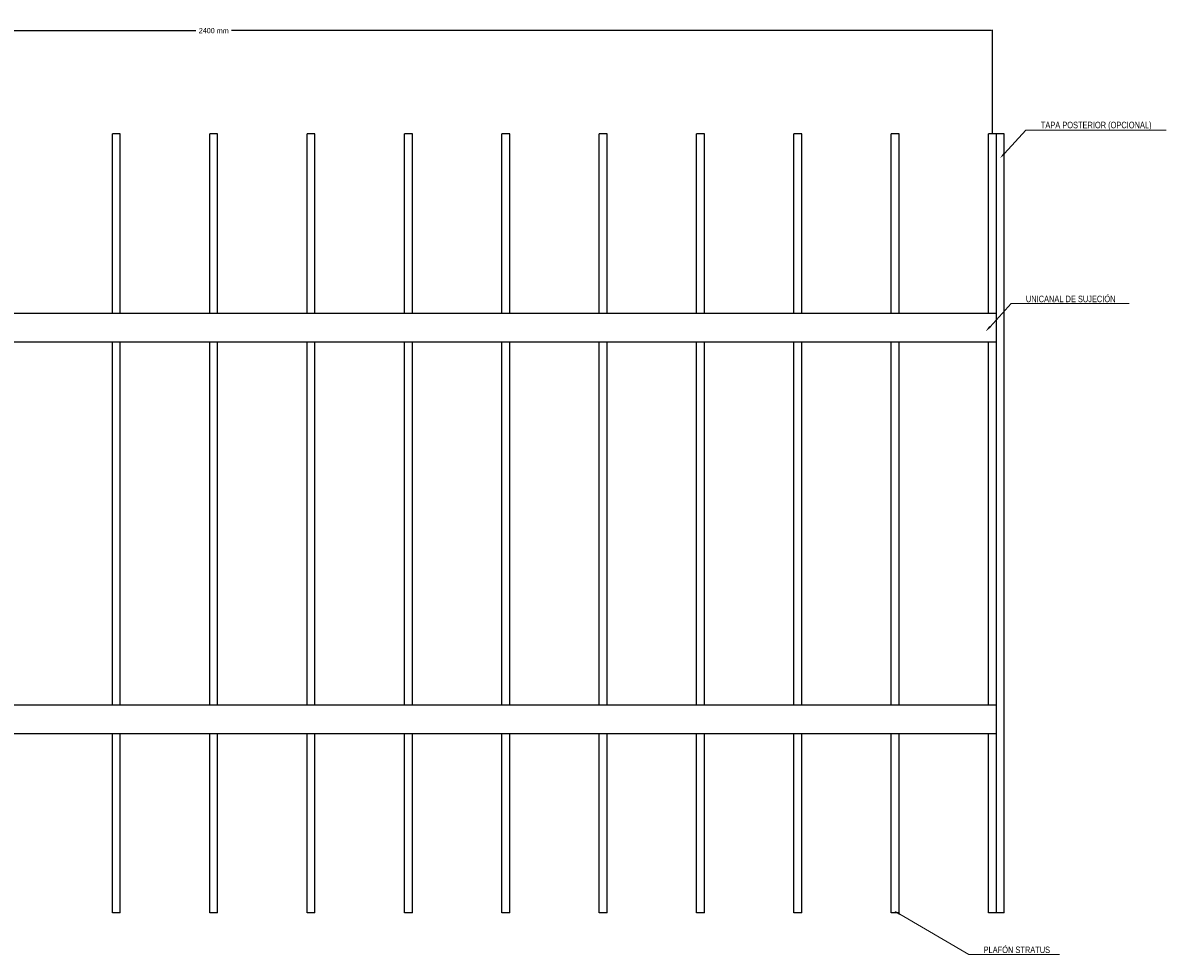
# Model space of a CAD drawing. Header units: millimetres. Extents: x 2538 to 24562, y 4449 to 23795.
# Tile 218 of 256: x 12147 to 13913, y 21841 to 23277. Entities that reach past the tile are written whole.
import ezdxf
from ezdxf import colors
from ezdxf.entities.mleader import LeaderData, LeaderLine
from ezdxf.math import Vec2, Vec3

# ---------------------------------------------------------------- set-up
doc = ezdxf.new("R2010")
doc.units = ezdxf.units.MM
doc.header["$PDMODE"] = 3
doc.linetypes.add('HIDDEN', pattern=[0.375, 0.25, -0.125])
doc.layers.add('HD021_Text', color=2, linetype='Continuous', lineweight=9)
doc.layers.add('Make2D$Visible$Curves', color=7, linetype='Continuous', true_color=0x000000)
doc.layers.add('MEDIDAS', color=1, linetype='Continuous', true_color=0xff0000)
doc.styles.add('Arial Narrow', font='ARIALN.TTF')
doc.dimstyles.new('HD_DIM', dxfattribs={"dimtxt": 8, "dimasz": 2, "dimexe": 1, "dimexo": 0, "dimgap": 2, "dimtad": 0, "dimdec": 0, "dimzin": 0, "dimdsep": 46, "dimtxsty": 'Standard', "dimcen": 0, "dimclrd": 256, "dimclre": 251, "dimclrt": 7, "dimadec": 0, "dimazin": 0, "dimtp": 0.05, "dimtm": 0.05, "dimtfac": 0.6, "dimtdec": 0, "dimtofl": 0, "dimtmove": 0, "dimatfit": 3, "dimfxl": 1, "dimtolj": 2, "dimtzin": 0, "dimarcsym": 0})

# ---------------------------------------------------------------- blocks, each defined once
blk = doc.blocks.new('*D11')
at = {"layer": 'Defpoints', "color": 0, "transparency": 16777216}
for p in [(13641.3, 23265.3), (11241.3, 23106.1), (13641.3, 23106.1)]:
    blk.add_point(p, dxfattribs=at)
at = {"layer": 'MEDIDAS', "color": 251, "linetype": 'HIDDEN', "lineweight": -2, "transparency": 16777216}
for p, q in [((11241.3, 23106.1), (11241.3, 23266.3)), ((13641.3, 23106.1), (13641.3, 23266.3))]:
    blk.add_line(p, q, dxfattribs=at)
at = {"layer": 'MEDIDAS', "lineweight": -2, "transparency": 16777216}
for p, q in [((11243.3, 23265.3), (12413.9, 23265.3)), ((13639.3, 23265.3), (12468.6, 23265.3))]:
    blk.add_line(p, q, dxfattribs=at)
at = {"layer": 'MEDIDAS', "transparency": 16777216}
for points in [[(11243.3, 23265.6), (11243.3, 23264.9), (11241.3, 23265.3)], [(13639.3, 23265.6), (13639.3, 23264.9), (13641.3, 23265.3)]]:
    blk.add_solid(points, dxfattribs=at)
at = {"layer": 'MEDIDAS', "color": 7, "transparency": 16777216, "insert": (12441.3, 23265.3), "char_height": 8, "attachment_point": 5}
blk.add_mtext('\\A2;2400 mm', dxfattribs=at)

msp = doc.modelspace()

# ---------------------------------------------------------------- linework, layer by layer
at = {"layer": 'Make2D$Visible$Curves', "color": 7, "lineweight": -3}
for points in [[(12285.3, 22829.8), (12285.3, 22967.9), (12285.3, 23106.1)], [(12297.3, 23106.1), (12291.3, 23106.1), (12285.3, 23106.1)], [(12297.3, 22829.8), (12297.3, 22967.9), (12297.3, 23106.1)], [(12435.3, 22829.8), (12435.3, 22967.9), (12435.3, 23106.1)], [(12447.3, 23106.1), (12441.3, 23106.1), (12435.3, 23106.1)], [(12447.3, 22829.8), (12447.3, 22967.9), (12447.3, 23106.1)], [(12585.3, 22829.8), (12585.3, 22967.9), (12585.3, 23106.1)], [(12597.3, 23106.1), (12591.3, 23106.1), (12585.3, 23106.1)], [(12597.3, 22829.8), (12597.3, 22967.9), (12597.3, 23106.1)], [(12735.3, 22829.8), (12735.3, 22967.9), (12735.3, 23106.1)], [(12747.3, 23106.1), (12741.3, 23106.1), (12735.3, 23106.1)], [(12747.3, 22829.8), (12747.3, 22967.9), (12747.3, 23106.1)], [(12885.3, 22829.8), (12885.3, 22967.9), (12885.3, 23106.1)], [(12897.3, 23106.1), (12891.3, 23106.1), (12885.3, 23106.1)], [(12897.3, 22829.8), (12897.3, 22967.9), (12897.3, 23106.1)], [(13035.3, 22829.8), (13035.3, 22967.9), (13035.3, 23106.1)], [(13047.3, 23106.1), (13041.3, 23106.1), (13035.3, 23106.1)], [(13047.3, 22829.8), (13047.3, 22967.9), (13047.3, 23106.1)], [(13185.3, 22829.8), (13185.3, 22967.9), (13185.3, 23106.1)], [(13197.3, 23106.1), (13191.3, 23106.1), (13185.3, 23106.1)], [(13197.3, 22829.8), (13197.3, 22967.9), (13197.3, 23106.1)], [(13335.3, 22829.8), (13335.3, 22967.9), (13335.3, 23106.1)], [(13347.3, 23106.1), (13341.3, 23106.1), (13335.3, 23106.1)], [(13347.3, 22829.8), (13347.3, 22967.9), (13347.3, 23106.1)], [(13485.3, 22829.8), (13485.3, 22967.9), (13485.3, 23106.1)], [(13497.3, 23106.1), (13491.3, 23106.1), (13485.3, 23106.1)], [(13497.3, 22829.8), (13497.3, 22967.9), (13497.3, 23106.1)], [(13635.3, 22829.8), (13635.3, 22967.9), (13635.3, 23106.1)], [(13647.3, 23106.1), (13641.3, 23106.1), (13635.3, 23106.1)], [(13647.3, 22829.8), (13647.3, 22967.9), (13647.3, 23106.1)], [(13659.3, 23106.1), (13653.3, 23106.1), (13647.3, 23106.1)], [(13659.3, 21906.1), (13659.3, 22506.1), (13659.3, 23106.1)], [(11235.3, 22829.8), (12441.3, 22829.8), (13647.3, 22829.8)], [(13647.3, 22786.6), (13647.3, 22807.7), (13647.3, 22828.8)], [(11235.3, 22785.6), (12441.3, 22785.6), (13647.3, 22785.6)], [(12285.3, 22226.5), (12285.3, 22506.1), (12285.3, 22785.6)], [(12297.3, 22226.5), (12297.3, 22506.1), (12297.3, 22785.6)], [(12435.3, 22226.5), (12435.3, 22506.1), (12435.3, 22785.6)], [(12447.3, 22226.5), (12447.3, 22506.1), (12447.3, 22785.6)], [(12585.3, 22226.5), (12585.3, 22506.1), (12585.3, 22785.6)], [(12597.3, 22226.5), (12597.3, 22506.1), (12597.3, 22785.6)], [(12735.3, 22226.5), (12735.3, 22506.1), (12735.3, 22785.6)], [(12747.3, 22226.5), (12747.3, 22506.1), (12747.3, 22785.6)], [(12885.3, 22226.5), (12885.3, 22506.1), (12885.3, 22785.6)], [(12897.3, 22226.5), (12897.3, 22506.1), (12897.3, 22785.6)], [(13035.3, 22226.5), (13035.3, 22506.1), (13035.3, 22785.6)], [(13047.3, 22226.5), (13047.3, 22506.1), (13047.3, 22785.6)], [(13185.3, 22226.5), (13185.3, 22506.1), (13185.3, 22785.6)], [(13197.3, 22226.5), (13197.3, 22506.1), (13197.3, 22785.6)], [(13335.3, 22226.5), (13335.3, 22506.1), (13335.3, 22785.6)], [(13347.3, 22226.5), (13347.3, 22506.1), (13347.3, 22785.6)], [(13485.3, 22226.5), (13485.3, 22506.1), (13485.3, 22785.6)], [(13497.3, 22226.5), (13497.3, 22506.1), (13497.3, 22785.6)], [(13635.3, 22226.5), (13635.3, 22506.1), (13635.3, 22785.6)], [(13647.3, 22226.5), (13647.3, 22506.1), (13647.3, 22785.6)], [(11235.3, 22226.5), (12441.3, 22226.5), (13647.3, 22226.5)], [(13647.3, 22183.4), (13647.3, 22204.5), (13647.3, 22225.5)], [(11235.3, 22182.4), (12441.3, 22182.4), (13647.3, 22182.4)], [(12285.3, 21906.1), (12285.3, 22044.2), (12285.3, 22182.4)], [(12297.3, 21906.1), (12297.3, 22044.2), (12297.3, 22182.4)], [(12435.3, 21906.1), (12435.3, 22044.2), (12435.3, 22182.4)], [(12447.3, 21906.1), (12447.3, 22044.2), (12447.3, 22182.4)], [(12585.3, 21906.1), (12585.3, 22044.2), (12585.3, 22182.4)], [(12597.3, 21906.1), (12597.3, 22044.2), (12597.3, 22182.4)], [(12735.3, 21906.1), (12735.3, 22044.2), (12735.3, 22182.4)], [(12747.3, 21906.1), (12747.3, 22044.2), (12747.3, 22182.4)], [(12885.3, 21906.1), (12885.3, 22044.2), (12885.3, 22182.4)], [(12897.3, 21906.1), (12897.3, 22044.2), (12897.3, 22182.4)], [(13035.3, 21906.1), (13035.3, 22044.2), (13035.3, 22182.4)], [(13047.3, 21906.1), (13047.3, 22044.2), (13047.3, 22182.4)], [(13185.3, 21906.1), (13185.3, 22044.2), (13185.3, 22182.4)], [(13197.3, 21906.1), (13197.3, 22044.2), (13197.3, 22182.4)], [(13335.3, 21906.1), (13335.3, 22044.2), (13335.3, 22182.4)], [(13347.3, 21906.1), (13347.3, 22044.2), (13347.3, 22182.4)], [(13485.3, 21906.1), (13485.3, 22044.2), (13485.3, 22182.4)], [(13497.3, 21906.1), (13497.3, 22044.2), (13497.3, 22182.4)], [(13635.3, 21906.1), (13635.3, 22044.2), (13635.3, 22182.4)], [(13647.3, 21906.1), (13647.3, 22044.2), (13647.3, 22182.4)], [(12297.3, 21906.1), (12291.3, 21906.1), (12285.3, 21906.1)], [(12447.3, 21906.1), (12441.3, 21906.1), (12435.3, 21906.1)], [(12597.3, 21906.1), (12591.3, 21906.1), (12585.3, 21906.1)], [(12747.3, 21906.1), (12741.3, 21906.1), (12735.3, 21906.1)], [(12897.3, 21906.1), (12891.3, 21906.1), (12885.3, 21906.1)], [(13047.3, 21906.1), (13041.3, 21906.1), (13035.3, 21906.1)], [(13197.3, 21906.1), (13191.3, 21906.1), (13185.3, 21906.1)], [(13347.3, 21906.1), (13341.3, 21906.1), (13335.3, 21906.1)], [(13497.3, 21906.1), (13491.3, 21906.1), (13485.3, 21906.1)], [(13647.3, 21906.1), (13641.3, 21906.1), (13635.3, 21906.1)], [(13659.3, 21906.1), (13653.3, 21906.1), (13647.3, 21906.1)]]:
    msp.add_open_spline(points, degree=2, dxfattribs=at)
for points, weights in [([(13647.3, 22828.8), (13647.3, 22829.8), (13647.3, 22829.8)], [1, 0.707106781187, 1]), ([(13647.3, 22785.6), (13647.3, 22785.6), (13647.3, 22786.6)], [1, 0.707106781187, 1]), ([(13647.3, 22225.5), (13647.3, 22226.5), (13647.3, 22226.5)], [1, 0.707106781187, 1]), ([(13647.3, 22182.4), (13647.3, 22182.4), (13647.3, 22183.4)], [1, 0.707106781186, 1])]:
    msp.add_rational_spline(points, weights, degree=2, dxfattribs=at)

# ---------------------------------------------------------------- dimensions: what is measured, and where the dimension line sits
at = {"layer": 'MEDIDAS'}
dim = msp.add_linear_dim(base=(13641.3, 23265.3), p1=(11241.3, 23106.1), p2=(13641.3, 23106.1), text='<> mm', dimstyle='HD_DIM', dxfattribs=at)
dim.commit()
dim.dimension.update_dxf_attribs({"geometry": '*D11', "text_midpoint": (12441.3, 23265.3)})

# ---------------------------------------------------------------- leaders
at = {"layer": 'HD021_Text'}
ml = msp.add_multileader_mtext('Standard', dxfattribs=at)
ml.set_content('TAPA POSTERIOR (OPCIONAL)', color=5, style='Arial Narrow')
ml.set_leader_properties(color=5, linetype='ByLayer', lineweight=15)
ml.build(insert=Vec2(0, 0))
ml.multileader.update_dxf_attribs({"text_left_attachment_type": 6, "text_right_attachment_type": 6, "dogleg_length": 0.1, "arrow_head_size": 10, "scale": 5})
ctx = ml.context
ctx.base_point, ctx.scale, ctx.char_height, ctx.arrow_head_size, ctx.landing_gap_size, ctx.plane_origin = Vec3(13701.6, 23111.9), 5, 10, 10, 15, Vec3(13773.1, 23085.3)
ctx.left_attachment, ctx.right_attachment, ctx.text_align_type = 6, 6, 2
notes = []
notes.append((ctx, [(1, (1, 1, 0), (13692.4, 23111.9), (1, 0), 9.29, [(1, [(13652.9, 23068.8)], 0, [])])]))
ctx.mtext.insert, ctx.mtext.width, ctx.mtext.alignment, ctx.mtext.flow_direction = Vec3(13886.3, 23124.9), 287.858, 3, 5
ml = msp.add_multileader_mtext('Standard', dxfattribs=at)
ml.set_content('UNICANAL DE SUJECIÓN', color=5, style='Arial Narrow')
ml.set_leader_properties(color=5, linetype='ByLayer', lineweight=15)
ml.build(insert=Vec2(0, 0))
ml.multileader.update_dxf_attribs({"text_left_attachment_type": 6, "text_right_attachment_type": 6, "dogleg_length": 0.1, "arrow_head_size": 10, "scale": 5})
ctx = ml.context
ctx.base_point, ctx.scale, ctx.char_height, ctx.arrow_head_size, ctx.landing_gap_size, ctx.plane_origin = Vec3(13679.5, 22844.9), 5, 10, 10, 15, Vec3(13751, 22818.2)
ctx.left_attachment, ctx.right_attachment, ctx.text_align_type = 6, 6, 2
notes.append((ctx, [(1, (1, 1, 0), (13670.2, 22844.9), (1, 0), 9.29, [(1, [(13630.7, 22801.8)], 0, [])])]))
ctx.mtext.insert, ctx.mtext.width, ctx.mtext.alignment, ctx.mtext.flow_direction = Vec3(13830.8, 22856.9), 287.858, 3, 5
ml = msp.add_multileader_mtext('Standard', dxfattribs=at)
ml.set_content('TAPA POSTERIOR (OPCIONAL)', color=5, style='Arial Narrow')
ml.set_leader_properties(color=5, linetype='ByLayer', lineweight=15)
ml.build(insert=Vec2(0, 0))
ml.multileader.update_dxf_attribs({"text_left_attachment_type": 6, "text_right_attachment_type": 6, "dogleg_length": 0.1, "arrow_head_size": 10, "scale": 5})
ctx = ml.context
ctx.base_point, ctx.scale, ctx.char_height, ctx.arrow_head_size, ctx.landing_gap_size, ctx.plane_origin = Vec3(14594, 22825.4), 5, 10, 10, 15, Vec3(14665.5, 22798.8)
ctx.left_attachment, ctx.right_attachment, ctx.text_align_type = 6, 6, 2
notes.append((ctx, [(1, (1, 1, 0), (14584.7, 22825.4), (1, 0), 9.29, [(1, [(14545.2, 22782.3)], 0, [])])]))
ctx.mtext.insert, ctx.mtext.width, ctx.mtext.alignment, ctx.mtext.flow_direction = Vec3(14778.6, 22838.4), 287.858, 3, 5
ml = msp.add_multileader_mtext('Standard', dxfattribs=at)
ml.set_content('UNICANAL DE SUJECIÓN', color=5, style='Arial Narrow')
ml.set_leader_properties(color=5, linetype='ByLayer', lineweight=15)
ml.build(insert=Vec2(0, 0))
ml.multileader.update_dxf_attribs({"text_left_attachment_type": 6, "text_right_attachment_type": 6, "dogleg_length": 0.1, "arrow_head_size": 10, "scale": 5})
ctx = ml.context
ctx.base_point, ctx.scale, ctx.char_height, ctx.arrow_head_size, ctx.landing_gap_size, ctx.plane_origin = Vec3(15026.4, 22757), 5, 10, 10, 15, Vec3(15063.2, 22687.6)
ctx.left_attachment, ctx.right_attachment, ctx.text_align_type = 6, 6, 2
notes.append((ctx, [(1, (1, 1, 0), (15017.1, 22757), (1, 0), 9.29, [(1, [(14943, 22671.1)], 0, [])])]))
ctx.mtext.insert, ctx.mtext.width, ctx.mtext.alignment, ctx.mtext.flow_direction = Vec3(15177.6, 22769), 287.858, 3, 5
ml = msp.add_multileader_mtext('Standard', dxfattribs=at)
ml.set_content('PLAFÓN STRATUS', color=5, style='Arial Narrow')
ml.set_leader_properties(color=5, linetype='ByLayer', lineweight=15)
ml.build(insert=Vec2(0, 0))
ml.multileader.update_dxf_attribs({"text_left_attachment_type": 6, "text_right_attachment_type": 6, "dogleg_length": 0.1, "arrow_head_size": 10, "scale": 5})
ctx = ml.context
ctx.base_point, ctx.scale, ctx.char_height, ctx.arrow_head_size, ctx.landing_gap_size, ctx.plane_origin = Vec3(13614, 21842.1), 5, 10, 10, 15, Vec3(13685.5, 21815.5)
ctx.left_attachment, ctx.right_attachment, ctx.text_align_type = 6, 6, 2
notes.append((ctx, [(1, (1, 1, 0), (13604.7, 21842.1), (1, 0), 9.29, [(1, [(13489.6, 21909.3)], 0, [])])]))
ctx.mtext.insert, ctx.mtext.width, ctx.mtext.alignment, ctx.mtext.flow_direction = Vec3(13730, 21854.1), 287.858, 3, 5
for ctx, leaders in notes:
    for number, flags, end, landing, length, lines in leaders:
        leader = LeaderData()
        leader.index, (leader.has_last_leader_line, leader.has_dogleg_vector, leader.attachment_direction) = number, flags
        leader.last_leader_point, leader.dogleg_vector, leader.dogleg_length = Vec3(end), Vec3(landing), length
        for number, points, colour, breaks in lines:
            line = LeaderLine()
            line.index, line.vertices, line.color, line.breaks = number, Vec3.list(points), colors.encode_raw_color(colour), breaks
            leader.lines.append(line)
        ctx.leaders.append(leader)

doc.saveas('drawing.dxf')
